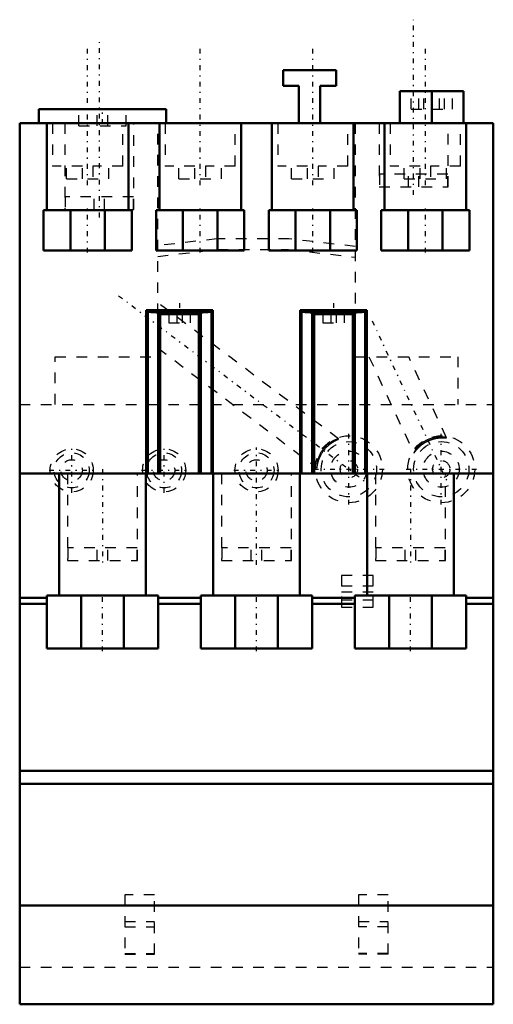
# Model space of a CAD drawing. Header units: millimetres. Extents: x 0 to 44.6, y 0 to 92.7.
import ezdxf

# ---------------------------------------------------------------- set-up
doc = ezdxf.new("R2010")
doc.units = ezdxf.units.MM
doc.linetypes.add('Center', pattern=[1.5, 0.45, -0.5, 0.05, -0.5])
doc.linetypes.add('Dashed', pattern=[2, 1, -1])
for name, color, linetype, lineweight in [('AM_0', 7, 'Continuous', 30), ('AM_3', 7, 'Dashed', 5), ('AM_7', 7, 'Center', 5)]:
    doc.layers.add(name, color=color, linetype=linetype, lineweight=lineweight)

msp = doc.modelspace()

# ---------------------------------------------------------------- linework, layer by layer
at = {"layer": 'AM_0', "color": 7, "linetype": 'Continuous', "lineweight": 50}
for p, q in [((24.8, 88), (29.8, 88)), ((24.8, 86.5), (24.8, 88)), ((29.8, 88), (29.8, 86.5)), ((26.3, 86.5), (24.8, 86.5)), ((26.3, 83), (26.3, 86.5)), ((29.8, 86.5), (28.3, 86.5)), ((28.3, 86.5), (28.3, 83)), ((41.8, 86), (35.8, 86)), ((35.8, 83), (35.8, 86)), ((38.8, 83), (38.8, 86)), ((41.8, 83), (41.8, 86)), ((1.8, 84.3), (1.8, 83)), ((13.8, 84.3), (1.8, 84.3)), ((13.8, 83), (13.8, 84.3)), ((0, 83), (0, 0)), ((0, 83), (44.6, 83)), ((2.558, 74.8), (2.558, 83)), ((10.242, 83), (10.242, 74.8)), ((13.158, 74.8), (13.158, 83)), ((20.842, 83), (20.842, 74.8)), ((23.758, 74.8), (23.758, 83)), ((31.442, 83), (31.442, 74.8)), ((34.358, 74.8), (34.358, 83)), ((42.042, 83), (42.042, 74.8)), ((44.6, 0), (44.6, 83)), ((2.25, 74.8), (10.55, 74.8)), ((2.25, 71), (2.25, 74.8)), ((4.773, 74.8), (4.773, 71)), ((8.027, 71), (8.027, 74.8)), ((10.55, 74.8), (10.55, 71)), ((12.85, 74.8), (21.15, 74.8)), ((12.85, 71), (12.85, 74.8)), ((15.373, 74.8), (15.373, 71)), ((18.627, 71), (18.627, 74.8)), ((21.15, 74.8), (21.15, 71)), ((23.45, 74.8), (31.75, 74.8)), ((23.45, 71), (23.45, 74.8)), ((25.973, 74.8), (25.973, 71)), ((29.227, 71), (29.227, 74.8)), ((31.75, 74.8), (31.75, 71)), ((34.05, 74.8), (42.35, 74.8)), ((34.05, 71), (34.05, 74.8)), ((36.573, 74.8), (36.573, 71)), ((39.827, 71), (39.827, 74.8)), ((42.35, 74.8), (42.35, 71)), ((10.55, 71), (2.25, 71)), ((21.15, 71), (12.85, 71)), ((31.75, 71), (23.45, 71)), ((42.35, 71), (34.05, 71)), ((11.909, 50), (11.909, 65.395)), ((12.052, 65.252), (11.909, 65.395)), ((11.909, 65.395), (18.191, 65.395)), ((12.052, 50), (12.052, 65.252)), ((13.05, 50), (13.05, 65.177)), ((13.227, 65), (13.05, 65.177)), ((13.227, 50), (13.227, 65)), ((16.872, 65), (13.227, 65)), ((17.049, 65.177), (16.872, 65)), ((16.872, 50), (16.872, 65)), ((17.049, 50), (17.049, 65.177)), ((18.191, 65.395), (18.048, 65.252)), ((18.048, 50), (18.048, 65.252)), ((18.191, 65.395), (18.191, 50)), ((26.409, 50), (26.409, 65.395)), ((26.409, 65.395), (32.691, 65.395)), ((26.552, 65.252), (26.409, 65.395)), ((26.552, 50), (26.552, 65.252)), ((27.55, 50), (27.55, 65.177)), ((27.727, 65), (27.55, 65.177)), ((27.727, 50), (27.727, 65)), ((31.372, 65), (27.727, 65)), ((31.549, 65.177), (31.372, 65)), ((31.372, 50), (31.372, 65)), ((31.549, 50), (31.549, 65.177)), ((32.691, 65.395), (32.548, 65.252)), ((32.548, 50), (32.548, 65.252)), ((32.691, 65.395), (32.691, 50)), ((0, 50), (44.6, 50)), ((3.731, 38.5), (3.731, 50)), ((11.869, 50), (11.869, 38.5)), ((18.231, 38.5), (18.231, 50)), ((26.369, 50), (26.369, 38.5)), ((32.731, 38.5), (32.731, 50)), ((40.869, 50), (40.869, 38.5)), ((0, 38.3), (2.54, 38.3)), ((2.54, 33.5), (2.54, 38.5)), ((2.54, 38.5), (13.04, 38.5)), ((5.8, 38.5), (5.8, 33.5)), ((9.8, 33.5), (9.8, 38.5)), ((13.04, 38.5), (13.04, 33.5)), ((13.04, 38.3), (17.05, 38.3)), ((17.05, 33.5), (17.05, 38.5)), ((17.05, 38.5), (27.55, 38.5)), ((20.3, 38.5), (20.3, 33.5)), ((24.3, 33.5), (24.3, 38.5)), ((27.55, 38.5), (27.55, 33.5)), ((27.55, 38.3), (31.55, 38.3)), ((31.55, 33.5), (31.55, 38.5)), ((31.55, 38.5), (42.05, 38.5)), ((34.8, 38.5), (34.8, 33.5)), ((38.8, 33.5), (38.8, 38.5)), ((42.05, 38.5), (42.05, 33.5)), ((42.05, 38.3), (44.6, 38.3)), ((0, 37.723), (2.54, 37.723)), ((13.04, 37.723), (17.05, 37.723)), ((27.55, 37.723), (31.55, 37.723)), ((42.05, 37.723), (44.6, 37.723)), ((13.04, 33.5), (2.54, 33.5)), ((27.55, 33.5), (17.05, 33.5)), ((42.05, 33.5), (31.55, 33.5)), ((0, 22), (44.6, 22)), ((0, 20.771), (44.6, 20.771)), ((0, 9.3), (44.6, 9.3)), ((0, 0), (44.6, 0))]:
    msp.add_line(p, q, dxfattribs=at)
for points in [[(13.05, 65.177), (13, 65.179), (12.904, 65.182), (12.812, 65.186), (12.768, 65.188), (12.725, 65.189), (12.643, 65.193), (12.565, 65.197), (12.492, 65.201), (12.425, 65.205), (12.362, 65.209), (12.333, 65.211), (12.305, 65.213), (12.254, 65.218), (12.208, 65.222), (12.168, 65.226), (12.133, 65.231), (12.105, 65.236), (12.093, 65.238), (12.082, 65.24), (12.066, 65.245), (12.055, 65.25), (12.052, 65.252)], [(12.85, 65.258), (12.85, 65.259), (12.851, 65.26), (12.851, 65.261), (12.852, 65.262), (12.853, 65.262), (12.855, 65.263), (12.857, 65.265), (12.86, 65.266), (12.863, 65.267), (12.867, 65.268), (12.869, 65.268), (12.871, 65.269), (12.876, 65.27), (12.881, 65.271), (12.886, 65.272), (12.892, 65.273), (12.899, 65.274), (12.902, 65.275), (12.906, 65.276), (12.913, 65.277), (12.921, 65.278), (12.925, 65.278), (12.929, 65.279), (12.938, 65.28), (12.947, 65.281), (12.952, 65.282), (12.957, 65.282), (12.967, 65.283), (12.977, 65.284), (12.988, 65.285), (13, 65.286), (13.011, 65.287), (13.017, 65.288), (13.024, 65.288), (13.036, 65.289), (13.049, 65.29), (13.063, 65.291), (13.077, 65.292), (13.091, 65.293), (13.099, 65.294), (13.106, 65.294), (13.121, 65.295), (13.137, 65.296), (13.153, 65.297), (13.169, 65.298), (13.186, 65.299), (13.195, 65.3), (13.203, 65.3), (13.221, 65.301), (13.239, 65.302), (13.257, 65.303), (13.276, 65.304), (13.295, 65.305), (13.305, 65.305), (13.314, 65.306), (13.334, 65.307), (13.354, 65.307), (13.375, 65.308), (13.396, 65.309), (13.417, 65.31), (13.428, 65.31), (13.439, 65.311), (13.461, 65.312), (13.483, 65.312), (13.494, 65.313), (13.506, 65.313), (13.529, 65.314), (13.552, 65.315), (13.564, 65.315), (13.576, 65.315), (13.599, 65.316), (13.624, 65.317), (13.648, 65.318), (13.673, 65.318), (13.698, 65.319), (13.711, 65.319), (13.723, 65.32), (13.749, 65.32), (13.775, 65.321), (13.801, 65.322), (13.828, 65.322), (13.854, 65.323), (13.868, 65.323), (13.881, 65.324), (13.909, 65.324), (13.936, 65.325), (13.964, 65.325), (13.992, 65.326), (14.02, 65.326), (14.034, 65.327), (14.048, 65.327), (14.077, 65.327), (14.106, 65.328), (14.135, 65.328), (14.164, 65.329), (14.193, 65.329), (14.208, 65.329), (14.223, 65.33), (14.253, 65.33), (14.283, 65.33), (14.313, 65.331), (14.343, 65.331), (14.373, 65.332), (14.388, 65.332), (14.404, 65.332), (14.434, 65.332), (14.465, 65.332), (14.481, 65.333), (14.496, 65.333), (14.527, 65.333), (14.558, 65.333), (14.574, 65.333), (14.589, 65.334), (14.621, 65.334), (14.652, 65.334), (14.684, 65.334), (14.715, 65.334), (14.747, 65.335), (14.763, 65.335), (14.779, 65.335), (14.81, 65.335), (14.842, 65.335), (14.874, 65.335), (14.906, 65.335), (14.938, 65.335), (14.954, 65.335), (14.97, 65.335), (15.002, 65.335), (15.034, 65.335), (15.05, 65.335)], [(17.25, 65.258), (17.25, 65.257), (17.248, 65.255), (17.244, 65.253), (17.242, 65.252), (17.239, 65.251), (17.231, 65.248), (17.222, 65.246), (17.211, 65.244), (17.198, 65.242), (17.183, 65.24), (17.175, 65.239), (17.167, 65.237), (17.148, 65.235), (17.128, 65.233), (17.106, 65.231), (17.083, 65.229), (17.057, 65.227), (17.044, 65.226), (17.03, 65.225), (17.001, 65.223), (16.971, 65.221), (16.955, 65.22), (16.939, 65.219), (16.905, 65.217), (16.87, 65.215), (16.852, 65.214), (16.834, 65.213), (16.795, 65.212), (16.756, 65.21), (16.715, 65.208), (16.672, 65.207), (16.628, 65.205), (16.606, 65.204), (16.583, 65.203), (16.536, 65.202), (16.488, 65.2), (16.439, 65.199), (16.389, 65.197), (16.338, 65.196), (16.312, 65.195), (16.286, 65.195), (16.232, 65.194), (16.178, 65.192), (16.122, 65.191), (16.066, 65.19), (16.009, 65.189), (15.98, 65.189), (15.951, 65.188), (15.892, 65.187), (15.832, 65.187), (15.772, 65.186), (15.712, 65.185), (15.65, 65.185), (15.619, 65.184), (15.588, 65.184), (15.526, 65.183), (15.463, 65.183), (15.4, 65.183), (15.337, 65.182), (15.274, 65.182), (15.242, 65.182), (15.21, 65.182), (15.146, 65.182), (15.082, 65.182), (15.05, 65.182), (15.018, 65.182), (14.954, 65.182), (14.89, 65.182), (14.858, 65.182), (14.826, 65.182), (14.763, 65.182), (14.7, 65.183), (14.637, 65.183), (14.574, 65.183), (14.512, 65.184), (14.481, 65.184), (14.45, 65.185), (14.388, 65.185), (14.328, 65.186), (14.268, 65.187), (14.208, 65.187), (14.149, 65.188), (14.12, 65.189), (14.091, 65.189), (14.034, 65.19), (13.978, 65.191), (13.922, 65.192), (13.868, 65.194), (13.814, 65.195), (13.788, 65.195), (13.762, 65.196), (13.711, 65.197), (13.661, 65.199), (13.612, 65.2), (13.564, 65.202), (13.517, 65.203), (13.494, 65.204), (13.472, 65.205), (13.428, 65.207), (13.385, 65.208), (13.344, 65.21), (13.305, 65.212), (13.266, 65.213), (13.248, 65.214), (13.23, 65.215), (13.195, 65.217), (13.161, 65.219), (13.145, 65.22), (13.129, 65.221), (13.099, 65.223), (13.07, 65.225), (13.056, 65.226), (13.043, 65.227), (13.017, 65.229), (12.994, 65.231), (12.972, 65.233), (12.952, 65.235), (12.933, 65.237), (12.925, 65.239), (12.917, 65.24), (12.902, 65.242), (12.889, 65.244), (12.878, 65.246), (12.869, 65.248), (12.861, 65.251), (12.858, 65.252), (12.856, 65.253), (12.852, 65.255), (12.85, 65.257), (12.85, 65.258)], [(15.05, 65.335), (15.066, 65.335), (15.098, 65.335), (15.13, 65.335), (15.146, 65.335), (15.162, 65.335), (15.194, 65.335), (15.226, 65.335), (15.258, 65.335), (15.29, 65.335), (15.321, 65.335), (15.337, 65.335), (15.353, 65.335), (15.385, 65.334), (15.416, 65.334), (15.448, 65.334), (15.479, 65.334), (15.511, 65.334), (15.526, 65.333), (15.542, 65.333), (15.573, 65.333), (15.604, 65.333), (15.619, 65.333), (15.635, 65.332), (15.666, 65.332), (15.696, 65.332), (15.712, 65.332), (15.727, 65.332), (15.757, 65.331), (15.787, 65.331), (15.817, 65.33), (15.847, 65.33), (15.877, 65.33), (15.892, 65.329), (15.907, 65.329), (15.936, 65.329), (15.965, 65.328), (15.994, 65.328), (16.023, 65.327), (16.052, 65.327), (16.066, 65.327), (16.08, 65.326), (16.108, 65.326), (16.136, 65.325), (16.164, 65.325), (16.191, 65.324), (16.219, 65.324), (16.232, 65.323), (16.246, 65.323), (16.272, 65.322), (16.299, 65.322), (16.325, 65.321), (16.351, 65.32), (16.377, 65.32), (16.389, 65.319), (16.402, 65.319), (16.427, 65.318), (16.452, 65.318), (16.476, 65.317), (16.501, 65.316), (16.524, 65.315), (16.536, 65.315), (16.548, 65.315), (16.571, 65.314), (16.594, 65.313), (16.606, 65.313), (16.617, 65.312), (16.639, 65.312), (16.661, 65.311), (16.672, 65.31), (16.683, 65.31), (16.704, 65.309), (16.725, 65.308), (16.746, 65.307), (16.766, 65.307), (16.786, 65.306), (16.795, 65.305), (16.805, 65.305), (16.824, 65.304), (16.843, 65.303), (16.861, 65.302), (16.879, 65.301), (16.897, 65.3), (16.905, 65.3), (16.914, 65.299), (16.931, 65.298), (16.947, 65.297), (16.963, 65.296), (16.979, 65.295), (16.994, 65.294), (17.001, 65.294), (17.009, 65.293), (17.023, 65.292), (17.037, 65.291), (17.051, 65.29), (17.064, 65.289), (17.076, 65.288), (17.083, 65.288), (17.089, 65.287), (17.1, 65.286), (17.112, 65.285), (17.123, 65.284), (17.133, 65.283), (17.143, 65.282), (17.148, 65.282), (17.153, 65.281), (17.162, 65.28), (17.171, 65.279), (17.175, 65.278), (17.179, 65.278), (17.187, 65.277), (17.194, 65.276), (17.198, 65.275), (17.201, 65.274), (17.208, 65.273), (17.214, 65.272), (17.219, 65.271), (17.224, 65.27), (17.229, 65.269), (17.231, 65.268), (17.233, 65.268), (17.237, 65.267), (17.24, 65.266), (17.243, 65.265), (17.245, 65.263), (17.247, 65.262), (17.248, 65.262), (17.249, 65.261), (17.249, 65.26), (17.25, 65.259), (17.25, 65.258)], [(18.048, 65.252), (18.045, 65.25), (18.034, 65.245), (18.018, 65.24), (18.007, 65.238), (17.995, 65.236), (17.966, 65.231), (17.932, 65.226), (17.892, 65.222), (17.846, 65.218), (17.794, 65.213), (17.767, 65.211), (17.737, 65.209), (17.675, 65.205), (17.607, 65.201), (17.535, 65.197), (17.457, 65.193), (17.374, 65.189), (17.331, 65.187), (17.287, 65.186), (17.195, 65.182), (17.099, 65.179), (17.049, 65.177)], [(27.55, 65.177), (27.5, 65.179), (27.404, 65.182), (27.312, 65.186), (27.268, 65.188), (27.225, 65.189), (27.143, 65.193), (27.065, 65.197), (26.992, 65.201), (26.925, 65.205), (26.862, 65.209), (26.833, 65.211), (26.805, 65.213), (26.754, 65.218), (26.708, 65.222), (26.668, 65.226), (26.633, 65.231), (26.605, 65.236), (26.593, 65.238), (26.582, 65.24), (26.566, 65.245), (26.555, 65.25), (26.552, 65.252)], [(27.35, 65.258), (27.35, 65.259), (27.351, 65.26), (27.351, 65.261), (27.352, 65.262), (27.353, 65.262), (27.355, 65.263), (27.357, 65.265), (27.36, 65.266), (27.363, 65.267), (27.367, 65.268), (27.369, 65.268), (27.371, 65.269), (27.376, 65.27), (27.381, 65.271), (27.386, 65.272), (27.392, 65.273), (27.399, 65.274), (27.402, 65.275), (27.406, 65.276), (27.413, 65.277), (27.421, 65.278), (27.425, 65.278), (27.429, 65.279), (27.438, 65.28), (27.447, 65.281), (27.452, 65.282), (27.457, 65.282), (27.467, 65.283), (27.477, 65.284), (27.488, 65.285), (27.5, 65.286), (27.511, 65.287), (27.517, 65.288), (27.524, 65.288), (27.536, 65.289), (27.549, 65.29), (27.563, 65.291), (27.577, 65.292), (27.591, 65.293), (27.599, 65.294), (27.606, 65.294), (27.621, 65.295), (27.637, 65.296), (27.653, 65.297), (27.669, 65.298), (27.686, 65.299), (27.695, 65.3), (27.703, 65.3), (27.721, 65.301), (27.739, 65.302), (27.757, 65.303), (27.776, 65.304), (27.795, 65.305), (27.805, 65.305), (27.814, 65.306), (27.834, 65.307), (27.854, 65.307), (27.875, 65.308), (27.896, 65.309), (27.917, 65.31), (27.928, 65.31), (27.939, 65.311), (27.961, 65.312), (27.983, 65.312), (27.994, 65.313), (28.006, 65.313), (28.029, 65.314), (28.052, 65.315), (28.064, 65.315), (28.076, 65.315), (28.099, 65.316), (28.124, 65.317), (28.148, 65.318), (28.173, 65.318), (28.198, 65.319), (28.211, 65.319), (28.223, 65.32), (28.249, 65.32), (28.275, 65.321), (28.301, 65.322), (28.328, 65.322), (28.354, 65.323), (28.368, 65.323), (28.381, 65.324), (28.409, 65.324), (28.436, 65.325), (28.464, 65.325), (28.492, 65.326), (28.52, 65.326), (28.534, 65.327), (28.548, 65.327), (28.577, 65.327), (28.606, 65.328), (28.635, 65.328), (28.664, 65.329), (28.693, 65.329), (28.708, 65.329), (28.723, 65.33), (28.753, 65.33), (28.783, 65.33), (28.813, 65.331), (28.843, 65.331), (28.873, 65.332), (28.888, 65.332), (28.904, 65.332), (28.934, 65.332), (28.965, 65.332), (28.981, 65.333), (28.996, 65.333), (29.027, 65.333), (29.058, 65.333), (29.074, 65.333), (29.089, 65.334), (29.121, 65.334), (29.152, 65.334), (29.184, 65.334), (29.215, 65.334), (29.247, 65.335), (29.263, 65.335), (29.279, 65.335), (29.31, 65.335), (29.342, 65.335), (29.374, 65.335), (29.406, 65.335), (29.438, 65.335), (29.454, 65.335), (29.47, 65.335), (29.502, 65.335), (29.534, 65.335), (29.55, 65.335)], [(31.75, 65.258), (31.75, 65.257), (31.748, 65.255), (31.744, 65.253), (31.742, 65.252), (31.739, 65.251), (31.731, 65.248), (31.722, 65.246), (31.711, 65.244), (31.698, 65.242), (31.683, 65.24), (31.675, 65.239), (31.667, 65.237), (31.648, 65.235), (31.628, 65.233), (31.606, 65.231), (31.583, 65.229), (31.557, 65.227), (31.544, 65.226), (31.53, 65.225), (31.501, 65.223), (31.471, 65.221), (31.455, 65.22), (31.439, 65.219), (31.405, 65.217), (31.37, 65.215), (31.352, 65.214), (31.334, 65.213), (31.295, 65.212), (31.256, 65.21), (31.215, 65.208), (31.172, 65.207), (31.128, 65.205), (31.106, 65.204), (31.083, 65.203), (31.036, 65.202), (30.988, 65.2), (30.939, 65.199), (30.889, 65.197), (30.838, 65.196), (30.812, 65.195), (30.786, 65.195), (30.732, 65.194), (30.678, 65.192), (30.622, 65.191), (30.566, 65.19), (30.509, 65.189), (30.48, 65.189), (30.451, 65.188), (30.392, 65.187), (30.332, 65.187), (30.272, 65.186), (30.212, 65.185), (30.15, 65.185), (30.119, 65.184), (30.088, 65.184), (30.026, 65.183), (29.963, 65.183), (29.9, 65.183), (29.837, 65.182), (29.774, 65.182), (29.742, 65.182), (29.71, 65.182), (29.646, 65.182), (29.582, 65.182), (29.55, 65.182), (29.518, 65.182), (29.454, 65.182), (29.39, 65.182), (29.358, 65.182), (29.326, 65.182), (29.263, 65.182), (29.2, 65.183), (29.137, 65.183), (29.074, 65.183), (29.012, 65.184), (28.981, 65.184), (28.95, 65.185), (28.888, 65.185), (28.828, 65.186), (28.768, 65.187), (28.708, 65.187), (28.649, 65.188), (28.62, 65.189), (28.591, 65.189), (28.534, 65.19), (28.478, 65.191), (28.422, 65.192), (28.368, 65.194), (28.314, 65.195), (28.288, 65.195), (28.262, 65.196), (28.211, 65.197), (28.161, 65.199), (28.112, 65.2), (28.064, 65.202), (28.017, 65.203), (27.994, 65.204), (27.972, 65.205), (27.928, 65.207), (27.885, 65.208), (27.844, 65.21), (27.805, 65.212), (27.766, 65.213), (27.748, 65.214), (27.73, 65.215), (27.695, 65.217), (27.661, 65.219), (27.645, 65.22), (27.629, 65.221), (27.599, 65.223), (27.57, 65.225), (27.556, 65.226), (27.543, 65.227), (27.517, 65.229), (27.494, 65.231), (27.472, 65.233), (27.452, 65.235), (27.433, 65.237), (27.425, 65.239), (27.417, 65.24), (27.402, 65.242), (27.389, 65.244), (27.378, 65.246), (27.369, 65.248), (27.361, 65.251), (27.358, 65.252), (27.356, 65.253), (27.352, 65.255), (27.35, 65.257), (27.35, 65.258)], [(29.55, 65.335), (29.566, 65.335), (29.598, 65.335), (29.63, 65.335), (29.646, 65.335), (29.662, 65.335), (29.694, 65.335), (29.726, 65.335), (29.758, 65.335), (29.79, 65.335), (29.821, 65.335), (29.837, 65.335), (29.853, 65.335), (29.885, 65.334), (29.916, 65.334), (29.948, 65.334), (29.979, 65.334), (30.011, 65.334), (30.026, 65.333), (30.042, 65.333), (30.073, 65.333), (30.104, 65.333), (30.119, 65.333), (30.135, 65.332), (30.166, 65.332), (30.196, 65.332), (30.212, 65.332), (30.227, 65.332), (30.257, 65.331), (30.287, 65.331), (30.317, 65.33), (30.347, 65.33), (30.377, 65.33), (30.392, 65.329), (30.407, 65.329), (30.436, 65.329), (30.465, 65.328), (30.494, 65.328), (30.523, 65.327), (30.552, 65.327), (30.566, 65.327), (30.58, 65.326), (30.608, 65.326), (30.636, 65.325), (30.664, 65.325), (30.691, 65.324), (30.719, 65.324), (30.732, 65.323), (30.746, 65.323), (30.772, 65.322), (30.799, 65.322), (30.825, 65.321), (30.851, 65.32), (30.877, 65.32), (30.889, 65.319), (30.902, 65.319), (30.927, 65.318), (30.952, 65.318), (30.976, 65.317), (31.001, 65.316), (31.024, 65.315), (31.036, 65.315), (31.048, 65.315), (31.071, 65.314), (31.094, 65.313), (31.106, 65.313), (31.117, 65.312), (31.139, 65.312), (31.161, 65.311), (31.172, 65.31), (31.183, 65.31), (31.204, 65.309), (31.225, 65.308), (31.246, 65.307), (31.266, 65.307), (31.286, 65.306), (31.295, 65.305), (31.305, 65.305), (31.324, 65.304), (31.343, 65.303), (31.361, 65.302), (31.379, 65.301), (31.397, 65.3), (31.405, 65.3), (31.414, 65.299), (31.431, 65.298), (31.447, 65.297), (31.463, 65.296), (31.479, 65.295), (31.494, 65.294), (31.501, 65.294), (31.509, 65.293), (31.523, 65.292), (31.537, 65.291), (31.551, 65.29), (31.564, 65.289), (31.576, 65.288), (31.583, 65.288), (31.589, 65.287), (31.6, 65.286), (31.612, 65.285), (31.623, 65.284), (31.633, 65.283), (31.643, 65.282), (31.648, 65.282), (31.653, 65.281), (31.662, 65.28), (31.671, 65.279), (31.675, 65.278), (31.679, 65.278), (31.687, 65.277), (31.694, 65.276), (31.698, 65.275), (31.701, 65.274), (31.708, 65.273), (31.714, 65.272), (31.719, 65.271), (31.724, 65.27), (31.729, 65.269), (31.731, 65.268), (31.733, 65.268), (31.737, 65.267), (31.74, 65.266), (31.743, 65.265), (31.745, 65.263), (31.747, 65.262), (31.748, 65.262), (31.749, 65.261), (31.749, 65.26), (31.75, 65.259), (31.75, 65.258)], [(32.548, 65.252), (32.545, 65.25), (32.534, 65.245), (32.518, 65.24), (32.507, 65.238), (32.495, 65.236), (32.466, 65.231), (32.432, 65.226), (32.392, 65.222), (32.346, 65.218), (32.294, 65.213), (32.267, 65.211), (32.237, 65.209), (32.175, 65.205), (32.107, 65.201), (32.035, 65.197), (31.957, 65.193), (31.874, 65.189), (31.831, 65.187), (31.787, 65.186), (31.695, 65.182), (31.599, 65.179), (31.549, 65.177)]]:
    msp.add_lwpolyline(points, dxfattribs=at)
at = {"layer": 'AM_3', "color": 6, "linetype": 'Dashed', "lineweight": 25}
for p, q in [((36.855, 84.31), (36.855, 86)), ((37.584, 84.31), (37.584, 86)), ((38.072, 84.31), (38.072, 86)), ((39.528, 84.31), (39.528, 86)), ((40.016, 84.31), (40.016, 86)), ((40.745, 84.31), (40.745, 86)), ((5.565, 82.753), (5.565, 84.3)), ((7.285, 82.753), (7.285, 84.3)), ((8.315, 82.753), (8.315, 84.3)), ((10.035, 82.753), (10.035, 84.3)), ((36.855, 84.31), (40.745, 84.31)), ((3.1, 83), (3.1, 78.95)), ((4.25, 83), (4.25, 74.872)), ((5.565, 82.753), (10.035, 82.753)), ((9.7, 78.95), (9.7, 83)), ((10.75, 74.872), (10.75, 83)), ((13, 61), (13, 83)), ((13.7, 83), (13.7, 78.95)), ((20.3, 78.95), (20.3, 83)), ((24.3, 83), (24.3, 78.95)), ((30.9, 78.95), (30.9, 83)), ((31.6, 83), (31.6, 61)), ((33.85, 83), (33.85, 76.992)), ((34.9, 83), (34.9, 78.95)), ((40.35, 76.992), (40.35, 83)), ((41.5, 78.95), (41.5, 83)), ((5.9, 78.95), (3.1, 78.95)), ((4.4, 77.75), (4.4, 78.95)), ((5.9, 77.75), (5.9, 78.95)), ((9.7, 78.95), (6.9, 78.95)), ((6.9, 78.95), (6.9, 77.75)), ((8.4, 77.75), (8.4, 78.95)), ((16.5, 78.95), (13.7, 78.95)), ((15, 77.75), (15, 78.95)), ((16.5, 77.75), (16.5, 78.95)), ((20.3, 78.95), (17.5, 78.95)), ((17.5, 78.95), (17.5, 77.75)), ((19, 77.75), (19, 78.95)), ((27.1, 78.95), (24.3, 78.95)), ((25.6, 77.75), (25.6, 78.95)), ((27.1, 77.75), (27.1, 78.95)), ((30.9, 78.95), (28.1, 78.95)), ((28.1, 78.95), (28.1, 77.75)), ((29.6, 77.75), (29.6, 78.95)), ((37.7, 78.95), (34.9, 78.95)), ((36.2, 77.75), (36.2, 78.95)), ((37.7, 77.75), (37.7, 78.95)), ((41.5, 78.95), (38.7, 78.95)), ((38.7, 78.95), (38.7, 77.75)), ((40.2, 77.75), (40.2, 78.95)), ((40.311, 78.192), (33.889, 78.192)), ((33.889, 78.192), (33.889, 76.992)), ((36.6, 76.992), (36.6, 78.192)), ((37.6, 76.992), (37.6, 78.192)), ((40.311, 76.992), (40.311, 78.192)), ((4.4, 77.75), (8.4, 77.75)), ((15, 77.75), (19, 77.75)), ((25.6, 77.75), (29.6, 77.75)), ((33.85, 76.992), (40.35, 76.992)), ((36.2, 77.75), (40.2, 77.75)), ((10.711, 76.072), (4.289, 76.072)), ((4.289, 76.072), (4.289, 74.872)), ((7, 74.872), (7, 76.072)), ((8, 74.872), (8, 76.072)), ((10.711, 74.872), (10.711, 76.072)), ((4.25, 74.872), (10.75, 74.872)), ((18.572, 72.1), (13, 71.456)), ((25.357, 72.1), (18.572, 72.1)), ((31.6, 71.378), (25.357, 72.1)), ((13, 70.449), (18.63, 71.1)), ((18.63, 71.1), (25.299, 71.1)), ((25.299, 71.1), (31.6, 70.372)), ((30.036, 53.254), (13, 66.091)), ((12.85, 65.258), (12.85, 65.141)), ((12.85, 65.141), (17.25, 65.141)), ((14.05, 65.141), (14.05, 64.191)), ((14.8, 65.141), (14.8, 64.191)), ((15.3, 65.141), (15.3, 64.191)), ((16.05, 65.141), (16.05, 64.191)), ((17.25, 65.141), (17.25, 65.258)), ((27.35, 65.258), (27.35, 65.141)), ((27.35, 65.141), (31.75, 65.141)), ((28.55, 65.141), (28.55, 64.191)), ((29.3, 65.141), (29.3, 64.191)), ((29.8, 65.141), (29.8, 64.191)), ((30.55, 65.141), (30.55, 64.191)), ((31.75, 65.141), (31.75, 65.258)), ((14.05, 64.191), (16.05, 64.191)), ((28.55, 64.191), (30.55, 64.191)), ((13, 61.834), (27.989, 50.539)), ((3.35, 56.5), (3.35, 61)), ((3.35, 61), (13, 61)), ((31.6, 61), (41.25, 61)), ((32.881, 61), (37.114, 51.922)), ((40.196, 53.359), (36.633, 61)), ((41.25, 61), (41.25, 56.5)), ((0, 56.5), (44.6, 56.5)), ((4.5, 50), (4.5, 41.8)), ((11.1, 41.8), (11.1, 50)), ((19, 50), (19, 41.8)), ((25.6, 41.8), (25.6, 50)), ((33.5, 50), (33.5, 41.8)), ((40.1, 41.8), (40.1, 50)), ((11.062, 43), (4.538, 43)), ((4.538, 43), (4.538, 41.8)), ((7.3, 41.8), (7.3, 43)), ((8.3, 41.8), (8.3, 43)), ((11.062, 41.8), (11.062, 43)), ((25.562, 43), (19.038, 43)), ((19.038, 43), (19.038, 41.8)), ((21.8, 41.8), (21.8, 43)), ((22.8, 41.8), (22.8, 43)), ((25.562, 41.8), (25.562, 43)), ((40.062, 43), (33.538, 43)), ((33.538, 43), (33.538, 41.8)), ((36.3, 41.8), (36.3, 43)), ((37.3, 41.8), (37.3, 43)), ((40.062, 41.8), (40.062, 43)), ((4.5, 41.8), (11.1, 41.8)), ((19, 41.8), (25.6, 41.8)), ((33.5, 41.8), (40.1, 41.8)), ((30.3, 40.4), (30.3, 37.417)), ((33.3, 40.4), (30.3, 40.4)), ((33.3, 37.417), (33.3, 40.4)), ((33.3, 39.4), (30.3, 39.4)), ((33.3, 38.824), (30.3, 38.824)), ((33.3, 38.052), (30.3, 38.052)), ((30.3, 37.417), (33.3, 37.417)), ((9.9, 10.301), (9.9, 4.714)), ((12.7, 10.301), (9.9, 10.301)), ((12.7, 4.714), (12.7, 10.301)), ((31.9, 10.301), (31.9, 4.714)), ((34.7, 10.301), (31.9, 10.301)), ((34.7, 4.714), (34.7, 10.301)), ((9.9, 7.801), (12.7, 7.801)), ((31.9, 7.801), (34.7, 7.801)), ((9.9, 7.301), (12.7, 7.301)), ((34.7, 7.301), (31.9, 7.301)), ((9.9, 4.801), (12.7, 4.801)), ((9.9, 4.714), (12.7, 4.714)), ((34.7, 4.801), (31.9, 4.801)), ((34.7, 4.714), (31.9, 4.714)), ((0, 3.5), (44.6, 3.5))]:
    msp.add_line(p, q, dxfattribs=at)
for points in [[(30.036, 53.254), (30.035, 53.254), (30.031, 53.255), (30.026, 53.255), (30.023, 53.255), (30.02, 53.255), (30.011, 53.254), (30.001, 53.252), (29.99, 53.25), (29.977, 53.247), (29.962, 53.244), (29.954, 53.242), (29.946, 53.239), (29.928, 53.235), (29.909, 53.229), (29.888, 53.223), (29.867, 53.216), (29.844, 53.208), (29.832, 53.204), (29.819, 53.2), (29.794, 53.191), (29.768, 53.181), (29.754, 53.176), (29.741, 53.171), (29.713, 53.159), (29.684, 53.147), (29.669, 53.141), (29.654, 53.134), (29.624, 53.121), (29.593, 53.107), (29.562, 53.092), (29.531, 53.076), (29.499, 53.06), (29.483, 53.051), (29.467, 53.043), (29.434, 53.025), (29.401, 53.006), (29.366, 52.986), (29.332, 52.965), (29.296, 52.943), (29.279, 52.931), (29.261, 52.92), (29.224, 52.896), (29.188, 52.87), (29.151, 52.844), (29.115, 52.817), (29.078, 52.789), (29.059, 52.775), (29.041, 52.76), (29.004, 52.73), (28.967, 52.699), (28.931, 52.667), (28.895, 52.634), (28.859, 52.6), (28.841, 52.583), (28.823, 52.566), (28.788, 52.531), (28.754, 52.495), (28.72, 52.458), (28.686, 52.421), (28.654, 52.383), (28.637, 52.364), (28.622, 52.345), (28.59, 52.307), (28.56, 52.268), (28.545, 52.248), (28.531, 52.229), (28.502, 52.189), (28.473, 52.148), (28.459, 52.128), (28.445, 52.107), (28.418, 52.065), (28.392, 52.023), (28.366, 51.98), (28.341, 51.937), (28.317, 51.894), (28.305, 51.872), (28.293, 51.85), (28.271, 51.806), (28.249, 51.762), (28.229, 51.718), (28.209, 51.674), (28.19, 51.631), (28.181, 51.609), (28.172, 51.587), (28.155, 51.544), (28.139, 51.501), (28.124, 51.459), (28.11, 51.417), (28.097, 51.376), (28.091, 51.355), (28.085, 51.335), (28.073, 51.295), (28.063, 51.256), (28.053, 51.217), (28.044, 51.18), (28.036, 51.143), (28.032, 51.125), (28.028, 51.108), (28.021, 51.073), (28.015, 51.038), (28.009, 51.004), (28.004, 50.971), (27.999, 50.938), (27.997, 50.922), (27.995, 50.906), (27.991, 50.875), (27.988, 50.845), (27.987, 50.83), (27.986, 50.816), (27.983, 50.788), (27.982, 50.761), (27.981, 50.748), (27.98, 50.736), (27.979, 50.711), (27.979, 50.689), (27.978, 50.667), (27.978, 50.647), (27.979, 50.629), (27.979, 50.62), (27.979, 50.612), (27.98, 50.597), (27.981, 50.584), (27.982, 50.572), (27.983, 50.562), (27.984, 50.554), (27.985, 50.55), (27.985, 50.547), (27.987, 50.542), (27.989, 50.539), (27.989, 50.539)], [(27.989, 50.539), (27.99, 50.538), (27.992, 50.539), (27.994, 50.541), (27.995, 50.542), (27.996, 50.544), (27.998, 50.55), (28, 50.557), (28.002, 50.566), (28.004, 50.577), (28.007, 50.59), (28.008, 50.596), (28.009, 50.604), (28.012, 50.62), (28.015, 50.637), (28.018, 50.656), (28.022, 50.676), (28.025, 50.698), (28.027, 50.71), (28.029, 50.722), (28.034, 50.746), (28.039, 50.772), (28.041, 50.786), (28.044, 50.8), (28.049, 50.828), (28.055, 50.857), (28.058, 50.872), (28.061, 50.888), (28.068, 50.919), (28.075, 50.951), (28.083, 50.983), (28.091, 51.017), (28.099, 51.05), (28.104, 51.068), (28.109, 51.085), (28.118, 51.12), (28.129, 51.155), (28.14, 51.192), (28.151, 51.23), (28.164, 51.269), (28.171, 51.288), (28.177, 51.308), (28.192, 51.348), (28.207, 51.389), (28.223, 51.43), (28.239, 51.471), (28.257, 51.514), (28.266, 51.535), (28.275, 51.556), (28.295, 51.599), (28.315, 51.641), (28.336, 51.684), (28.357, 51.727), (28.38, 51.77), (28.392, 51.792), (28.404, 51.813), (28.428, 51.856), (28.453, 51.898), (28.478, 51.941), (28.505, 51.982), (28.532, 52.024), (28.545, 52.044), (28.559, 52.064), (28.587, 52.104), (28.616, 52.144), (28.63, 52.163), (28.645, 52.183), (28.674, 52.221), (28.704, 52.259), (28.72, 52.278), (28.736, 52.297), (28.767, 52.335), (28.8, 52.372), (28.833, 52.409), (28.866, 52.445), (28.9, 52.48), (28.918, 52.498), (28.935, 52.515), (28.97, 52.549), (29.005, 52.582), (29.04, 52.615), (29.076, 52.647), (29.112, 52.678), (29.129, 52.693), (29.147, 52.708), (29.183, 52.737), (29.218, 52.765), (29.254, 52.792), (29.289, 52.819), (29.324, 52.844), (29.341, 52.856), (29.358, 52.868), (29.392, 52.892), (29.426, 52.914), (29.458, 52.936), (29.491, 52.956), (29.522, 52.976), (29.538, 52.985), (29.553, 52.994), (29.583, 53.012), (29.613, 53.03), (29.643, 53.047), (29.672, 53.063), (29.7, 53.078), (29.714, 53.086), (29.728, 53.093), (29.755, 53.107), (29.782, 53.121), (29.795, 53.127), (29.807, 53.134), (29.832, 53.146), (29.855, 53.157), (29.866, 53.163), (29.877, 53.168), (29.898, 53.178), (29.918, 53.188), (29.936, 53.196), (29.953, 53.205), (29.969, 53.212), (29.976, 53.215), (29.982, 53.219), (29.995, 53.225), (30.006, 53.231), (30.015, 53.236), (30.022, 53.24), (30.028, 53.244), (30.031, 53.246), (30.033, 53.247), (30.035, 53.25), (30.036, 53.252), (30.036, 53.253)], [(30.036, 53.253), (30.036, 53.253), (30.036, 53.253), (30.036, 53.254), (30.036, 53.254)], [(40.196, 53.359), (40.195, 53.36), (40.193, 53.362), (40.188, 53.365), (40.186, 53.366), (40.182, 53.367), (40.174, 53.37), (40.165, 53.374), (40.154, 53.377), (40.141, 53.381), (40.126, 53.385), (40.118, 53.387), (40.11, 53.389), (40.092, 53.393), (40.072, 53.397), (40.051, 53.401), (40.029, 53.405), (40.005, 53.409), (39.992, 53.411), (39.98, 53.413), (39.953, 53.417), (39.925, 53.421), (39.911, 53.423), (39.896, 53.425), (39.866, 53.428), (39.835, 53.431), (39.819, 53.432), (39.803, 53.433), (39.77, 53.436), (39.736, 53.438), (39.701, 53.439), (39.666, 53.44), (39.631, 53.441), (39.613, 53.441), (39.594, 53.441), (39.557, 53.44), (39.518, 53.44), (39.479, 53.438), (39.438, 53.436), (39.397, 53.433), (39.375, 53.431), (39.354, 53.429), (39.311, 53.425), (39.267, 53.42), (39.222, 53.414), (39.177, 53.408), (39.131, 53.4), (39.108, 53.396), (39.085, 53.392), (39.038, 53.382), (38.991, 53.372), (38.944, 53.361), (38.897, 53.349), (38.849, 53.337), (38.825, 53.33), (38.802, 53.323), (38.754, 53.308), (38.707, 53.293), (38.659, 53.276), (38.613, 53.259), (38.566, 53.241), (38.543, 53.232), (38.52, 53.223), (38.474, 53.203), (38.429, 53.183), (38.407, 53.173), (38.385, 53.163), (38.34, 53.141), (38.296, 53.118), (38.274, 53.107), (38.252, 53.095), (38.209, 53.071), (38.165, 53.046), (38.123, 53.02), (38.08, 52.994), (38.038, 52.967), (38.018, 52.953), (37.997, 52.939), (37.957, 52.911), (37.917, 52.883), (37.879, 52.853), (37.841, 52.824), (37.804, 52.794), (37.785, 52.779), (37.767, 52.764), (37.732, 52.734), (37.698, 52.703), (37.665, 52.673), (37.633, 52.643), (37.602, 52.612), (37.587, 52.597), (37.572, 52.582), (37.543, 52.552), (37.515, 52.522), (37.488, 52.493), (37.463, 52.464), (37.438, 52.436), (37.427, 52.422), (37.415, 52.408), (37.393, 52.38), (37.371, 52.352), (37.35, 52.325), (37.33, 52.298), (37.31, 52.271), (37.301, 52.258), (37.292, 52.245), (37.274, 52.219), (37.257, 52.194), (37.249, 52.182), (37.241, 52.169), (37.226, 52.146), (37.212, 52.123), (37.205, 52.112), (37.199, 52.101), (37.187, 52.08), (37.175, 52.06), (37.165, 52.041), (37.156, 52.024), (37.147, 52.007), (37.143, 52), (37.14, 51.992), (37.133, 51.979), (37.128, 51.966), (37.123, 51.955), (37.12, 51.946), (37.117, 51.938), (37.116, 51.935), (37.115, 51.932), (37.114, 51.927), (37.114, 51.923), (37.114, 51.922)], [(37.114, 51.922), (37.115, 51.921), (37.117, 51.921), (37.119, 51.922), (37.121, 51.923), (37.123, 51.924), (37.127, 51.928), (37.132, 51.934), (37.139, 51.941), (37.146, 51.949), (37.154, 51.959), (37.158, 51.965), (37.163, 51.971), (37.172, 51.983), (37.183, 51.997), (37.195, 52.013), (37.208, 52.029), (37.221, 52.047), (37.228, 52.056), (37.236, 52.066), (37.251, 52.085), (37.267, 52.106), (37.276, 52.117), (37.285, 52.128), (37.303, 52.15), (37.322, 52.174), (37.331, 52.185), (37.341, 52.197), (37.362, 52.222), (37.383, 52.247), (37.405, 52.272), (37.428, 52.298), (37.451, 52.324), (37.463, 52.337), (37.475, 52.35), (37.5, 52.376), (37.526, 52.403), (37.553, 52.43), (37.581, 52.458), (37.611, 52.486), (37.626, 52.5), (37.641, 52.515), (37.672, 52.543), (37.705, 52.572), (37.738, 52.601), (37.772, 52.63), (37.807, 52.659), (37.825, 52.674), (37.844, 52.688), (37.881, 52.717), (37.918, 52.745), (37.957, 52.773), (37.997, 52.801), (38.037, 52.828), (38.057, 52.842), (38.078, 52.855), (38.119, 52.882), (38.161, 52.907), (38.203, 52.933), (38.246, 52.957), (38.289, 52.981), (38.311, 52.993), (38.333, 53.004), (38.376, 53.026), (38.42, 53.048), (38.442, 53.058), (38.464, 53.068), (38.508, 53.089), (38.553, 53.108), (38.575, 53.118), (38.598, 53.127), (38.644, 53.145), (38.69, 53.163), (38.736, 53.179), (38.783, 53.196), (38.829, 53.211), (38.853, 53.218), (38.876, 53.225), (38.923, 53.239), (38.97, 53.252), (39.016, 53.264), (39.063, 53.275), (39.109, 53.286), (39.132, 53.291), (39.154, 53.296), (39.2, 53.305), (39.244, 53.313), (39.288, 53.32), (39.332, 53.327), (39.374, 53.333), (39.395, 53.336), (39.416, 53.338), (39.457, 53.343), (39.497, 53.347), (39.536, 53.35), (39.574, 53.353), (39.611, 53.356), (39.629, 53.357), (39.647, 53.358), (39.682, 53.359), (39.717, 53.361), (39.751, 53.362), (39.785, 53.362), (39.817, 53.362), (39.833, 53.362), (39.849, 53.362), (39.879, 53.362), (39.909, 53.361), (39.923, 53.361), (39.938, 53.361), (39.965, 53.36), (39.991, 53.359), (40.003, 53.359), (40.016, 53.358), (40.039, 53.357), (40.061, 53.356), (40.081, 53.355), (40.1, 53.354), (40.117, 53.354), (40.125, 53.353), (40.132, 53.353), (40.146, 53.353), (40.159, 53.353), (40.169, 53.353), (40.178, 53.353), (40.185, 53.354), (40.188, 53.354), (40.19, 53.354), (40.194, 53.356), (40.196, 53.357), (40.196, 53.358)], [(40.196, 53.358), (40.196, 53.358), (40.196, 53.358), (40.196, 53.359), (40.196, 53.359)]]:
    msp.add_lwpolyline(points, dxfattribs=at)
for centre, radius in [((30.998, 50.4), 3.16), ((30.998, 50.4), 2.602), ((39.7, 50.4), 3.16), ((39.7, 50.4), 2.602), ((4.9, 50.3), 2.03), ((4.9, 50.3), 1.65), ((13.6, 50.3), 2.03), ((13.6, 50.3), 1.65), ((22.3, 50.3), 2.03), ((22.3, 50.3), 1.65), ((30.998, 50.4), 1.7), ((39.7, 50.4), 1.7), ((4.9, 50.3), 1), ((13.6, 50.3), 1), ((22.3, 50.3), 1), ((30.998, 50.4), 0.815), ((39.7, 50.4), 0.815)]:
    msp.add_circle(centre, radius, dxfattribs=at)
at = {"layer": 'AM_7', "color": 4, "linetype": 'Center', "lineweight": 25}
for p, q in [((37.1, 76.242), (37.1, 92.742)), ((6.4, 77.15), (6.4, 90.35)), ((7.5, 74.122), (7.5, 90.622)), ((17, 77.15), (17, 90.35)), ((27.6, 77.15), (27.6, 90.35)), ((38.2, 77.15), (38.2, 90.35)), ((7.8, 82.935), (7.8, 84.365)), ((6.4, 70.81), (6.4, 74.99)), ((17, 70.81), (17, 74.99)), ((27.6, 70.81), (27.6, 74.99)), ((38.2, 70.81), (38.2, 74.99)), ((9.316, 66.739), (32.714, 49.107)), ((15.05, 66.043), (15.05, 65.098)), ((29.55, 66.043), (29.55, 65.098)), ((33.185, 64.372), (40.299, 49.116)), ((30.998, 47.082), (30.998, 53.718)), ((39.7, 47.082), (39.7, 53.718)), ((4.9, 48.168), (4.9, 52.432)), ((13.6, 48.168), (13.6, 52.432)), ((22.3, 41.39), (22.3, 52.432)), ((2.768, 50.3), (7.032, 50.3)), ((7.8, 50.41), (7.8, 41.39)), ((11.468, 50.3), (15.732, 50.3)), ((20.168, 50.3), (24.432, 50.3)), ((27.68, 50.4), (34.316, 50.4)), ((36.382, 50.4), (43.018, 50.4)), ((36.8, 50.41), (36.8, 41.39)), ((7.8, 33.25), (7.8, 38.75)), ((22.3, 33.25), (22.3, 38.75)), ((36.8, 33.25), (36.8, 38.75))]:
    msp.add_line(p, q, dxfattribs=at)

doc.saveas('drawing.dxf')
